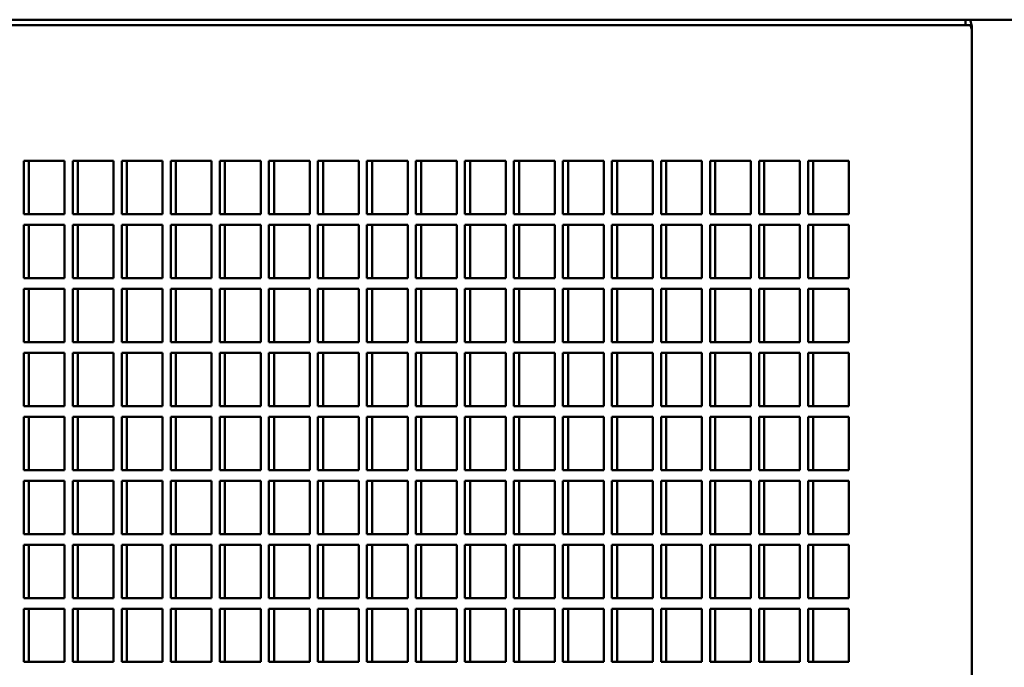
# Model space of a CAD drawing. Header units: millimetres. Extents: x 287 to 1393, y 281 to 906.
# Tile 3 of 4: x 470 to 655, y 784 to 906. Entities that reach past the tile are written whole.
import ezdxf

# ---------------------------------------------------------------- set-up
doc = ezdxf.new("R2010")
doc.units = ezdxf.units.MM
doc.header["$LTSCALE"] = 4
doc.layers.add('Widoczne (ISO)', color=7, linetype='Continuous', lineweight=50)

msp = doc.modelspace()

# ---------------------------------------------------------------- linework, layer by layer
at = {"layer": 'Widoczne (ISO)'}
for p, q in [((321.16, 905.88), (647.7, 905.88)), ((321.16, 904.88), (647.7, 904.88)), ((647.7, 905.11), (647.7, 905.88)), ((647.7, 905.88), (648.59, 905.88)), ((647.7, 904.88), (647.7, 905.11)), ((647.7, 904.88), (648.59, 904.88)), ((893.89, 905.88), (648.59, 905.88)), ((648.89, 903.88), (648.89, 903.14)), ((648.89, 903.51), (648.89, 903.14)), ((648.89, 903.14), (648.89, 653.88)), ((471.07, 879.38), (478.73, 879.38)), ((471.07, 869.38), (471.07, 879.38)), ((472.04, 879.38), (472.04, 869.38)), ((478.73, 879.38), (478.73, 869.38)), ((480.27, 879.38), (487.93, 879.38)), ((480.27, 869.38), (480.27, 879.38)), ((481.23, 879.38), (481.23, 869.38)), ((487.93, 879.38), (487.93, 869.38)), ((489.46, 879.38), (497.12, 879.38)), ((489.46, 869.38), (489.46, 879.38)), ((490.42, 879.38), (490.42, 869.38)), ((497.12, 879.38), (497.12, 869.38)), ((498.65, 879.38), (506.31, 879.38)), ((498.65, 869.38), (498.65, 879.38)), ((499.62, 879.38), (499.62, 869.38)), ((506.31, 879.38), (506.31, 869.38)), ((507.84, 879.38), (515.5, 879.38)), ((507.84, 869.38), (507.84, 879.38)), ((508.81, 879.38), (508.81, 869.38)), ((515.5, 879.38), (515.5, 869.38)), ((517.04, 879.38), (524.7, 879.38)), ((517.04, 869.38), (517.04, 879.38)), ((518, 879.38), (518, 869.38)), ((524.7, 879.38), (524.7, 869.38)), ((526.23, 879.38), (533.89, 879.38)), ((526.23, 869.38), (526.23, 879.38)), ((527.19, 879.38), (527.19, 869.38)), ((533.89, 879.38), (533.89, 869.38)), ((535.42, 879.38), (543.08, 879.38)), ((535.42, 869.38), (535.42, 879.38)), ((536.39, 879.38), (536.39, 869.38)), ((543.08, 879.38), (543.08, 869.38)), ((544.61, 879.38), (552.27, 879.38)), ((544.61, 869.38), (544.61, 879.38)), ((545.58, 879.38), (545.58, 869.38)), ((552.27, 879.38), (552.27, 869.38)), ((553.81, 879.38), (561.47, 879.38)), ((553.81, 869.38), (553.81, 879.38)), ((554.77, 879.38), (554.77, 869.38)), ((561.47, 879.38), (561.47, 869.38)), ((563, 879.38), (570.66, 879.38)), ((563, 869.38), (563, 879.38)), ((563.96, 879.38), (563.96, 869.38)), ((570.66, 879.38), (570.66, 869.38)), ((572.19, 879.38), (579.85, 879.38)), ((572.19, 869.38), (572.19, 879.38)), ((573.16, 879.38), (573.16, 869.38)), ((579.85, 879.38), (579.85, 869.38)), ((581.38, 879.38), (589.04, 879.38)), ((581.38, 869.38), (581.38, 879.38)), ((582.35, 879.38), (582.35, 869.38)), ((589.04, 879.38), (589.04, 869.38)), ((590.58, 879.38), (598.24, 879.38)), ((590.58, 869.38), (590.58, 879.38)), ((591.54, 879.38), (591.54, 869.38)), ((598.24, 879.38), (598.24, 869.38)), ((599.77, 879.38), (607.43, 879.38)), ((599.77, 869.38), (599.77, 879.38)), ((600.73, 879.38), (600.73, 869.38)), ((607.43, 879.38), (607.43, 869.38)), ((608.96, 879.38), (616.62, 879.38)), ((608.96, 869.38), (608.96, 879.38)), ((609.93, 879.38), (609.93, 869.38)), ((616.62, 879.38), (616.62, 869.38)), ((618.15, 879.38), (625.81, 879.38)), ((618.15, 869.38), (618.15, 879.38)), ((619.12, 879.38), (619.12, 869.38)), ((625.81, 879.38), (625.81, 869.38)), ((478.73, 869.38), (471.07, 869.38)), ((487.93, 869.38), (480.27, 869.38)), ((497.12, 869.38), (489.46, 869.38)), ((506.31, 869.38), (498.65, 869.38)), ((515.5, 869.38), (507.84, 869.38)), ((524.7, 869.38), (517.04, 869.38)), ((533.89, 869.38), (526.23, 869.38)), ((543.08, 869.38), (535.42, 869.38)), ((552.27, 869.38), (544.61, 869.38)), ((561.47, 869.38), (553.81, 869.38)), ((570.66, 869.38), (563, 869.38)), ((579.85, 869.38), (572.19, 869.38)), ((589.04, 869.38), (581.38, 869.38)), ((598.24, 869.38), (590.58, 869.38)), ((607.43, 869.38), (599.77, 869.38)), ((616.62, 869.38), (608.96, 869.38)), ((625.81, 869.38), (618.15, 869.38)), ((471.07, 867.38), (478.73, 867.38)), ((471.07, 857.38), (471.07, 867.38)), ((472.04, 867.38), (472.04, 857.38)), ((478.73, 867.38), (478.73, 857.38)), ((480.27, 867.38), (487.93, 867.38)), ((480.27, 857.38), (480.27, 867.38)), ((481.23, 867.38), (481.23, 857.38)), ((487.93, 867.38), (487.93, 857.38)), ((489.46, 867.38), (497.12, 867.38)), ((489.46, 857.38), (489.46, 867.38)), ((490.42, 867.38), (490.42, 857.38)), ((497.12, 867.38), (497.12, 857.38)), ((498.65, 867.38), (506.31, 867.38)), ((498.65, 857.38), (498.65, 867.38)), ((499.62, 867.38), (499.62, 857.38)), ((506.31, 867.38), (506.31, 857.38)), ((507.84, 867.38), (515.5, 867.38)), ((507.84, 857.38), (507.84, 867.38)), ((508.81, 867.38), (508.81, 857.38)), ((515.5, 867.38), (515.5, 857.38)), ((517.04, 867.38), (524.7, 867.38)), ((517.04, 857.38), (517.04, 867.38)), ((518, 867.38), (518, 857.38)), ((524.7, 867.38), (524.7, 857.38)), ((526.23, 867.38), (533.89, 867.38)), ((526.23, 857.38), (526.23, 867.38)), ((527.19, 867.38), (527.19, 857.38)), ((533.89, 867.38), (533.89, 857.38)), ((535.42, 867.38), (543.08, 867.38)), ((535.42, 857.38), (535.42, 867.38)), ((536.39, 867.38), (536.39, 857.38)), ((543.08, 867.38), (543.08, 857.38)), ((544.61, 867.38), (552.27, 867.38)), ((544.61, 857.38), (544.61, 867.38)), ((545.58, 867.38), (545.58, 857.38)), ((552.27, 867.38), (552.27, 857.38)), ((553.81, 867.38), (561.47, 867.38)), ((553.81, 857.38), (553.81, 867.38)), ((554.77, 867.38), (554.77, 857.38)), ((561.47, 867.38), (561.47, 857.38)), ((563, 867.38), (570.66, 867.38)), ((563, 857.38), (563, 867.38)), ((563.96, 867.38), (563.96, 857.38)), ((570.66, 867.38), (570.66, 857.38)), ((572.19, 867.38), (579.85, 867.38)), ((572.19, 857.38), (572.19, 867.38)), ((573.16, 867.38), (573.16, 857.38)), ((579.85, 867.38), (579.85, 857.38)), ((581.38, 867.38), (589.04, 867.38)), ((581.38, 857.38), (581.38, 867.38)), ((582.35, 867.38), (582.35, 857.38)), ((589.04, 867.38), (589.04, 857.38)), ((590.58, 867.38), (598.24, 867.38)), ((590.58, 857.38), (590.58, 867.38)), ((591.54, 867.38), (591.54, 857.38)), ((598.24, 867.38), (598.24, 857.38)), ((599.77, 867.38), (607.43, 867.38)), ((599.77, 857.38), (599.77, 867.38)), ((600.73, 867.38), (600.73, 857.38)), ((607.43, 867.38), (607.43, 857.38)), ((608.96, 867.38), (616.62, 867.38)), ((608.96, 857.38), (608.96, 867.38)), ((609.93, 867.38), (609.93, 857.38)), ((616.62, 867.38), (616.62, 857.38)), ((618.15, 867.38), (625.81, 867.38)), ((618.15, 857.38), (618.15, 867.38)), ((619.12, 867.38), (619.12, 857.38)), ((625.81, 867.38), (625.81, 857.38)), ((478.73, 857.38), (471.07, 857.38)), ((487.93, 857.38), (480.27, 857.38)), ((497.12, 857.38), (489.46, 857.38)), ((506.31, 857.38), (498.65, 857.38)), ((515.5, 857.38), (507.84, 857.38)), ((524.7, 857.38), (517.04, 857.38)), ((533.89, 857.38), (526.23, 857.38)), ((543.08, 857.38), (535.42, 857.38)), ((552.27, 857.38), (544.61, 857.38)), ((561.47, 857.38), (553.81, 857.38)), ((570.66, 857.38), (563, 857.38)), ((579.85, 857.38), (572.19, 857.38)), ((589.04, 857.38), (581.38, 857.38)), ((598.24, 857.38), (590.58, 857.38)), ((607.43, 857.38), (599.77, 857.38)), ((616.62, 857.38), (608.96, 857.38)), ((625.81, 857.38), (618.15, 857.38)), ((471.07, 855.38), (478.73, 855.38)), ((471.07, 845.38), (471.07, 855.38)), ((472.04, 855.38), (472.04, 845.38)), ((478.73, 855.38), (478.73, 845.38)), ((480.27, 855.38), (487.93, 855.38)), ((480.27, 845.38), (480.27, 855.38)), ((481.23, 855.38), (481.23, 845.38)), ((487.93, 855.38), (487.93, 845.38)), ((489.46, 855.38), (497.12, 855.38)), ((489.46, 845.38), (489.46, 855.38)), ((490.42, 855.38), (490.42, 845.38)), ((497.12, 855.38), (497.12, 845.38)), ((498.65, 855.38), (506.31, 855.38)), ((498.65, 845.38), (498.65, 855.38)), ((499.62, 855.38), (499.62, 845.38)), ((506.31, 855.38), (506.31, 845.38)), ((507.84, 855.38), (515.5, 855.38)), ((507.84, 845.38), (507.84, 855.38)), ((508.81, 855.38), (508.81, 845.38)), ((515.5, 855.38), (515.5, 845.38)), ((517.04, 855.38), (524.7, 855.38)), ((517.04, 845.38), (517.04, 855.38)), ((518, 855.38), (518, 845.38)), ((524.7, 855.38), (524.7, 845.38)), ((526.23, 855.38), (533.89, 855.38)), ((526.23, 845.38), (526.23, 855.38)), ((527.19, 855.38), (527.19, 845.38)), ((533.89, 855.38), (533.89, 845.38)), ((535.42, 855.38), (543.08, 855.38)), ((535.42, 845.38), (535.42, 855.38)), ((536.39, 855.38), (536.39, 845.38)), ((543.08, 855.38), (543.08, 845.38)), ((544.61, 855.38), (552.27, 855.38)), ((544.61, 845.38), (544.61, 855.38)), ((545.58, 855.38), (545.58, 845.38)), ((552.27, 855.38), (552.27, 845.38)), ((553.81, 855.38), (561.47, 855.38)), ((553.81, 845.38), (553.81, 855.38)), ((554.77, 855.38), (554.77, 845.38)), ((561.47, 855.38), (561.47, 845.38)), ((563, 855.38), (570.66, 855.38)), ((563, 845.38), (563, 855.38)), ((563.96, 855.38), (563.96, 845.38)), ((570.66, 855.38), (570.66, 845.38)), ((572.19, 855.38), (579.85, 855.38)), ((572.19, 845.38), (572.19, 855.38)), ((573.16, 855.38), (573.16, 845.38)), ((579.85, 855.38), (579.85, 845.38)), ((581.38, 855.38), (589.04, 855.38)), ((581.38, 845.38), (581.38, 855.38)), ((582.35, 855.38), (582.35, 845.38)), ((589.04, 855.38), (589.04, 845.38)), ((590.58, 855.38), (598.24, 855.38)), ((590.58, 845.38), (590.58, 855.38)), ((591.54, 855.38), (591.54, 845.38)), ((598.24, 855.38), (598.24, 845.38)), ((599.77, 855.38), (607.43, 855.38)), ((599.77, 845.38), (599.77, 855.38)), ((600.73, 855.38), (600.73, 845.38)), ((607.43, 855.38), (607.43, 845.38)), ((608.96, 855.38), (616.62, 855.38)), ((608.96, 845.38), (608.96, 855.38)), ((609.93, 855.38), (609.93, 845.38)), ((616.62, 855.38), (616.62, 845.38)), ((618.15, 855.38), (625.81, 855.38)), ((618.15, 845.38), (618.15, 855.38)), ((619.12, 855.38), (619.12, 845.38)), ((625.81, 855.38), (625.81, 845.38)), ((478.73, 845.38), (471.07, 845.38)), ((487.93, 845.38), (480.27, 845.38)), ((497.12, 845.38), (489.46, 845.38)), ((506.31, 845.38), (498.65, 845.38)), ((515.5, 845.38), (507.84, 845.38)), ((524.7, 845.38), (517.04, 845.38)), ((533.89, 845.38), (526.23, 845.38)), ((543.08, 845.38), (535.42, 845.38)), ((552.27, 845.38), (544.61, 845.38)), ((561.47, 845.38), (553.81, 845.38)), ((570.66, 845.38), (563, 845.38)), ((579.85, 845.38), (572.19, 845.38)), ((589.04, 845.38), (581.38, 845.38)), ((598.24, 845.38), (590.58, 845.38)), ((607.43, 845.38), (599.77, 845.38)), ((616.62, 845.38), (608.96, 845.38)), ((625.81, 845.38), (618.15, 845.38)), ((471.07, 843.38), (478.73, 843.38)), ((471.07, 833.38), (471.07, 843.38)), ((472.04, 843.38), (472.04, 833.38)), ((478.73, 843.38), (478.73, 833.38)), ((480.27, 843.38), (487.93, 843.38)), ((480.27, 833.38), (480.27, 843.38)), ((481.23, 843.38), (481.23, 833.38)), ((487.93, 843.38), (487.93, 833.38)), ((489.46, 843.38), (497.12, 843.38)), ((489.46, 833.38), (489.46, 843.38)), ((490.42, 843.38), (490.42, 833.38)), ((497.12, 843.38), (497.12, 833.38)), ((498.65, 843.38), (506.31, 843.38)), ((498.65, 833.38), (498.65, 843.38)), ((499.62, 843.38), (499.62, 833.38)), ((506.31, 843.38), (506.31, 833.38)), ((507.84, 843.38), (515.5, 843.38)), ((507.84, 833.38), (507.84, 843.38)), ((508.81, 843.38), (508.81, 833.38)), ((515.5, 843.38), (515.5, 833.38)), ((517.04, 843.38), (524.7, 843.38)), ((517.04, 833.38), (517.04, 843.38)), ((518, 843.38), (518, 833.38)), ((524.7, 843.38), (524.7, 833.38)), ((526.23, 843.38), (533.89, 843.38)), ((526.23, 833.38), (526.23, 843.38)), ((527.19, 843.38), (527.19, 833.38)), ((533.89, 843.38), (533.89, 833.38)), ((535.42, 843.38), (543.08, 843.38)), ((535.42, 833.38), (535.42, 843.38)), ((536.39, 843.38), (536.39, 833.38)), ((543.08, 843.38), (543.08, 833.38)), ((544.61, 843.38), (552.27, 843.38)), ((544.61, 833.38), (544.61, 843.38)), ((545.58, 843.38), (545.58, 833.38)), ((552.27, 843.38), (552.27, 833.38)), ((553.81, 843.38), (561.47, 843.38)), ((553.81, 833.38), (553.81, 843.38)), ((554.77, 843.38), (554.77, 833.38)), ((561.47, 843.38), (561.47, 833.38)), ((563, 843.38), (570.66, 843.38)), ((563, 833.38), (563, 843.38)), ((563.96, 843.38), (563.96, 833.38)), ((570.66, 843.38), (570.66, 833.38)), ((572.19, 843.38), (579.85, 843.38)), ((572.19, 833.38), (572.19, 843.38)), ((573.16, 843.38), (573.16, 833.38)), ((579.85, 843.38), (579.85, 833.38)), ((581.38, 843.38), (589.04, 843.38)), ((581.38, 833.38), (581.38, 843.38)), ((582.35, 843.38), (582.35, 833.38)), ((589.04, 843.38), (589.04, 833.38)), ((590.58, 843.38), (598.24, 843.38)), ((590.58, 833.38), (590.58, 843.38)), ((591.54, 843.38), (591.54, 833.38)), ((598.24, 843.38), (598.24, 833.38)), ((599.77, 843.38), (607.43, 843.38)), ((599.77, 833.38), (599.77, 843.38)), ((600.73, 843.38), (600.73, 833.38)), ((607.43, 843.38), (607.43, 833.38)), ((608.96, 843.38), (616.62, 843.38)), ((608.96, 833.38), (608.96, 843.38)), ((609.93, 843.38), (609.93, 833.38)), ((616.62, 843.38), (616.62, 833.38)), ((618.15, 843.38), (625.81, 843.38)), ((618.15, 833.38), (618.15, 843.38)), ((619.12, 843.38), (619.12, 833.38)), ((625.81, 843.38), (625.81, 833.38)), ((478.73, 833.38), (471.07, 833.38)), ((487.93, 833.38), (480.27, 833.38)), ((497.12, 833.38), (489.46, 833.38)), ((506.31, 833.38), (498.65, 833.38)), ((515.5, 833.38), (507.84, 833.38)), ((524.7, 833.38), (517.04, 833.38)), ((533.89, 833.38), (526.23, 833.38)), ((543.08, 833.38), (535.42, 833.38)), ((552.27, 833.38), (544.61, 833.38)), ((561.47, 833.38), (553.81, 833.38)), ((570.66, 833.38), (563, 833.38)), ((579.85, 833.38), (572.19, 833.38)), ((589.04, 833.38), (581.38, 833.38)), ((598.24, 833.38), (590.58, 833.38)), ((607.43, 833.38), (599.77, 833.38)), ((616.62, 833.38), (608.96, 833.38)), ((625.81, 833.38), (618.15, 833.38)), ((471.07, 821.38), (471.07, 831.38)), ((471.07, 831.38), (478.73, 831.38)), ((472.04, 831.38), (472.04, 821.38)), ((478.73, 831.38), (478.73, 821.38)), ((480.27, 831.38), (487.93, 831.38)), ((480.27, 821.38), (480.27, 831.38)), ((481.23, 831.38), (481.23, 821.38)), ((487.93, 831.38), (487.93, 821.38)), ((489.46, 831.38), (497.12, 831.38)), ((489.46, 821.38), (489.46, 831.38)), ((490.42, 831.38), (490.42, 821.38)), ((497.12, 831.38), (497.12, 821.38)), ((498.65, 831.38), (506.31, 831.38)), ((498.65, 821.38), (498.65, 831.38)), ((499.62, 831.38), (499.62, 821.38)), ((506.31, 831.38), (506.31, 821.38)), ((507.84, 831.38), (515.5, 831.38)), ((507.84, 821.38), (507.84, 831.38)), ((508.81, 831.38), (508.81, 821.38)), ((515.5, 831.38), (515.5, 821.38)), ((517.04, 821.38), (517.04, 831.38)), ((517.04, 831.38), (524.7, 831.38)), ((518, 831.38), (518, 821.38)), ((524.7, 831.38), (524.7, 821.38)), ((526.23, 831.38), (533.89, 831.38)), ((526.23, 821.38), (526.23, 831.38)), ((527.19, 831.38), (527.19, 821.38)), ((533.89, 831.38), (533.89, 821.38)), ((535.42, 831.38), (543.08, 831.38)), ((535.42, 821.38), (535.42, 831.38)), ((536.39, 831.38), (536.39, 821.38)), ((543.08, 831.38), (543.08, 821.38)), ((544.61, 831.38), (552.27, 831.38)), ((544.61, 821.38), (544.61, 831.38)), ((545.58, 831.38), (545.58, 821.38)), ((552.27, 831.38), (552.27, 821.38)), ((553.81, 831.38), (561.47, 831.38)), ((553.81, 821.38), (553.81, 831.38)), ((554.77, 831.38), (554.77, 821.38)), ((561.47, 831.38), (561.47, 821.38)), ((563, 831.38), (570.66, 831.38)), ((563, 821.38), (563, 831.38)), ((563.96, 831.38), (563.96, 821.38)), ((570.66, 831.38), (570.66, 821.38)), ((572.19, 831.38), (579.85, 831.38)), ((572.19, 821.38), (572.19, 831.38)), ((573.16, 831.38), (573.16, 821.38)), ((579.85, 831.38), (579.85, 821.38)), ((581.38, 831.38), (589.04, 831.38)), ((581.38, 821.38), (581.38, 831.38)), ((582.35, 831.38), (582.35, 821.38)), ((589.04, 831.38), (589.04, 821.38)), ((590.58, 831.38), (598.24, 831.38)), ((590.58, 821.38), (590.58, 831.38)), ((591.54, 831.38), (591.54, 821.38)), ((598.24, 831.38), (598.24, 821.38)), ((599.77, 831.38), (607.43, 831.38)), ((599.77, 821.38), (599.77, 831.38)), ((600.73, 831.38), (600.73, 821.38)), ((607.43, 831.38), (607.43, 821.38)), ((608.96, 831.38), (616.62, 831.38)), ((608.96, 821.38), (608.96, 831.38)), ((609.93, 831.38), (609.93, 821.38)), ((616.62, 831.38), (616.62, 821.38)), ((618.15, 831.38), (625.81, 831.38)), ((618.15, 821.38), (618.15, 831.38)), ((619.12, 831.38), (619.12, 821.38)), ((625.81, 831.38), (625.81, 821.38)), ((478.73, 821.38), (471.07, 821.38)), ((487.93, 821.38), (480.27, 821.38)), ((497.12, 821.38), (489.46, 821.38)), ((506.31, 821.38), (498.65, 821.38)), ((515.5, 821.38), (507.84, 821.38)), ((524.7, 821.38), (517.04, 821.38)), ((533.89, 821.38), (526.23, 821.38)), ((543.08, 821.38), (535.42, 821.38)), ((552.27, 821.38), (544.61, 821.38)), ((561.47, 821.38), (553.81, 821.38)), ((570.66, 821.38), (563, 821.38)), ((579.85, 821.38), (572.19, 821.38)), ((589.04, 821.38), (581.38, 821.38)), ((598.24, 821.38), (590.58, 821.38)), ((607.43, 821.38), (599.77, 821.38)), ((616.62, 821.38), (608.96, 821.38)), ((625.81, 821.38), (618.15, 821.38)), ((471.07, 809.38), (471.07, 819.38)), ((471.07, 819.38), (478.73, 819.38)), ((472.04, 819.38), (472.04, 809.38)), ((478.73, 819.38), (478.73, 809.38)), ((480.27, 819.38), (487.93, 819.38)), ((480.27, 809.38), (480.27, 819.38)), ((481.23, 819.38), (481.23, 809.38)), ((487.93, 819.38), (487.93, 809.38)), ((489.46, 819.38), (497.12, 819.38)), ((489.46, 809.38), (489.46, 819.38)), ((490.42, 819.38), (490.42, 809.38)), ((497.12, 819.38), (497.12, 809.38)), ((498.65, 819.38), (506.31, 819.38)), ((498.65, 809.38), (498.65, 819.38)), ((499.62, 819.38), (499.62, 809.38)), ((506.31, 819.38), (506.31, 809.38)), ((507.84, 819.38), (515.5, 819.38)), ((507.84, 809.38), (507.84, 819.38)), ((508.81, 819.38), (508.81, 809.38)), ((515.5, 819.38), (515.5, 809.38)), ((517.04, 809.38), (517.04, 819.38)), ((517.04, 819.38), (524.7, 819.38)), ((518, 819.38), (518, 809.38)), ((524.7, 819.38), (524.7, 809.38)), ((526.23, 819.38), (533.89, 819.38)), ((526.23, 809.38), (526.23, 819.38)), ((527.19, 819.38), (527.19, 809.38)), ((533.89, 819.38), (533.89, 809.38)), ((535.42, 819.38), (543.08, 819.38)), ((535.42, 809.38), (535.42, 819.38)), ((536.39, 819.38), (536.39, 809.38)), ((543.08, 819.38), (543.08, 809.38)), ((544.61, 819.38), (552.27, 819.38)), ((544.61, 809.38), (544.61, 819.38)), ((545.58, 819.38), (545.58, 809.38)), ((552.27, 819.38), (552.27, 809.38)), ((553.81, 819.38), (561.47, 819.38)), ((553.81, 809.38), (553.81, 819.38)), ((554.77, 819.38), (554.77, 809.38)), ((561.47, 819.38), (561.47, 809.38)), ((563, 819.38), (570.66, 819.38)), ((563, 809.38), (563, 819.38)), ((563.96, 819.38), (563.96, 809.38)), ((570.66, 819.38), (570.66, 809.38)), ((572.19, 819.38), (579.85, 819.38)), ((572.19, 809.38), (572.19, 819.38)), ((573.16, 819.38), (573.16, 809.38)), ((579.85, 819.38), (579.85, 809.38)), ((581.38, 819.38), (589.04, 819.38)), ((581.38, 809.38), (581.38, 819.38)), ((582.35, 819.38), (582.35, 809.38)), ((589.04, 819.38), (589.04, 809.38)), ((590.58, 819.38), (598.24, 819.38)), ((590.58, 809.38), (590.58, 819.38)), ((591.54, 819.38), (591.54, 809.38)), ((598.24, 819.38), (598.24, 809.38)), ((599.77, 819.38), (607.43, 819.38)), ((599.77, 809.38), (599.77, 819.38)), ((600.73, 819.38), (600.73, 809.38)), ((607.43, 819.38), (607.43, 809.38)), ((608.96, 819.38), (616.62, 819.38)), ((608.96, 809.38), (608.96, 819.38)), ((609.93, 819.38), (609.93, 809.38)), ((616.62, 819.38), (616.62, 809.38)), ((618.15, 819.38), (625.81, 819.38)), ((618.15, 809.38), (618.15, 819.38)), ((619.12, 819.38), (619.12, 809.38)), ((625.81, 819.38), (625.81, 809.38)), ((478.73, 809.38), (471.07, 809.38)), ((487.93, 809.38), (480.27, 809.38)), ((497.12, 809.38), (489.46, 809.38)), ((506.31, 809.38), (498.65, 809.38)), ((515.5, 809.38), (507.84, 809.38)), ((524.7, 809.38), (517.04, 809.38)), ((533.89, 809.38), (526.23, 809.38)), ((543.08, 809.38), (535.42, 809.38)), ((552.27, 809.38), (544.61, 809.38)), ((561.47, 809.38), (553.81, 809.38)), ((570.66, 809.38), (563, 809.38)), ((579.85, 809.38), (572.19, 809.38)), ((589.04, 809.38), (581.38, 809.38)), ((598.24, 809.38), (590.58, 809.38)), ((607.43, 809.38), (599.77, 809.38)), ((616.62, 809.38), (608.96, 809.38)), ((625.81, 809.38), (618.15, 809.38)), ((471.07, 797.38), (471.07, 807.38)), ((471.07, 807.38), (478.73, 807.38)), ((472.04, 807.38), (472.04, 797.38)), ((478.73, 807.38), (478.73, 797.38)), ((480.27, 807.38), (487.93, 807.38)), ((480.27, 797.38), (480.27, 807.38)), ((481.23, 807.38), (481.23, 797.38)), ((487.93, 807.38), (487.93, 797.38)), ((489.46, 807.38), (497.12, 807.38)), ((489.46, 797.38), (489.46, 807.38)), ((490.42, 807.38), (490.42, 797.38)), ((497.12, 807.38), (497.12, 797.38)), ((498.65, 807.38), (506.31, 807.38)), ((498.65, 797.38), (498.65, 807.38)), ((499.62, 807.38), (499.62, 797.38)), ((506.31, 807.38), (506.31, 797.38)), ((507.84, 807.38), (515.5, 807.38)), ((507.84, 797.38), (507.84, 807.38)), ((508.81, 807.38), (508.81, 797.38)), ((515.5, 807.38), (515.5, 797.38)), ((517.04, 797.38), (517.04, 807.38)), ((517.04, 807.38), (524.7, 807.38)), ((518, 807.38), (518, 797.38)), ((524.7, 807.38), (524.7, 797.38)), ((526.23, 807.38), (533.89, 807.38)), ((526.23, 797.38), (526.23, 807.38)), ((527.19, 807.38), (527.19, 797.38)), ((533.89, 807.38), (533.89, 797.38)), ((535.42, 797.38), (535.42, 807.38)), ((535.42, 807.38), (543.08, 807.38)), ((536.39, 807.38), (536.39, 797.38)), ((543.08, 807.38), (543.08, 797.38)), ((544.61, 797.38), (544.61, 807.38)), ((544.61, 807.38), (552.27, 807.38)), ((545.58, 807.38), (545.58, 797.38)), ((552.27, 807.38), (552.27, 797.38)), ((553.81, 797.38), (553.81, 807.38)), ((553.81, 807.38), (561.47, 807.38)), ((554.77, 807.38), (554.77, 797.38)), ((561.47, 807.38), (561.47, 797.38)), ((563, 797.38), (563, 807.38)), ((563, 807.38), (570.66, 807.38)), ((563.96, 807.38), (563.96, 797.38)), ((570.66, 807.38), (570.66, 797.38)), ((572.19, 797.38), (572.19, 807.38)), ((572.19, 807.38), (579.85, 807.38)), ((573.16, 807.38), (573.16, 797.38)), ((579.85, 807.38), (579.85, 797.38)), ((581.38, 797.38), (581.38, 807.38)), ((581.38, 807.38), (589.04, 807.38)), ((582.35, 807.38), (582.35, 797.38)), ((589.04, 807.38), (589.04, 797.38)), ((590.58, 797.38), (590.58, 807.38)), ((590.58, 807.38), (598.24, 807.38)), ((591.54, 807.38), (591.54, 797.38)), ((598.24, 807.38), (598.24, 797.38)), ((599.77, 797.38), (599.77, 807.38)), ((599.77, 807.38), (607.43, 807.38)), ((600.73, 807.38), (600.73, 797.38)), ((607.43, 807.38), (607.43, 797.38)), ((608.96, 797.38), (608.96, 807.38)), ((608.96, 807.38), (616.62, 807.38)), ((609.93, 807.38), (609.93, 797.38)), ((616.62, 807.38), (616.62, 797.38)), ((618.15, 797.38), (618.15, 807.38)), ((618.15, 807.38), (625.81, 807.38)), ((619.12, 807.38), (619.12, 797.38)), ((625.81, 807.38), (625.81, 797.38)), ((478.73, 797.38), (471.07, 797.38)), ((487.93, 797.38), (480.27, 797.38)), ((497.12, 797.38), (489.46, 797.38)), ((506.31, 797.38), (498.65, 797.38)), ((515.5, 797.38), (507.84, 797.38)), ((524.7, 797.38), (517.04, 797.38)), ((533.89, 797.38), (526.23, 797.38)), ((543.08, 797.38), (535.42, 797.38)), ((552.27, 797.38), (544.61, 797.38)), ((561.47, 797.38), (553.81, 797.38)), ((570.66, 797.38), (563, 797.38)), ((579.85, 797.38), (572.19, 797.38)), ((589.04, 797.38), (581.38, 797.38)), ((598.24, 797.38), (590.58, 797.38)), ((607.43, 797.38), (599.77, 797.38)), ((616.62, 797.38), (608.96, 797.38)), ((625.81, 797.38), (618.15, 797.38)), ((471.07, 785.38), (471.07, 795.38)), ((471.07, 795.38), (478.73, 795.38)), ((472.04, 795.38), (472.04, 785.38)), ((478.73, 795.38), (478.73, 785.38)), ((480.27, 795.38), (487.93, 795.38)), ((480.27, 785.38), (480.27, 795.38)), ((481.23, 795.38), (481.23, 785.38)), ((487.93, 795.38), (487.93, 785.38)), ((489.46, 795.38), (497.12, 795.38)), ((489.46, 785.38), (489.46, 795.38)), ((490.42, 795.38), (490.42, 785.38)), ((497.12, 795.38), (497.12, 785.38)), ((498.65, 795.38), (506.31, 795.38)), ((498.65, 785.38), (498.65, 795.38)), ((499.62, 795.38), (499.62, 785.38)), ((506.31, 795.38), (506.31, 785.38)), ((507.84, 795.38), (515.5, 795.38)), ((507.84, 785.38), (507.84, 795.38)), ((508.81, 795.38), (508.81, 785.38)), ((515.5, 795.38), (515.5, 785.38)), ((517.04, 785.38), (517.04, 795.38)), ((517.04, 795.38), (524.7, 795.38)), ((518, 795.38), (518, 785.38)), ((524.7, 795.38), (524.7, 785.38)), ((526.23, 795.38), (533.89, 795.38)), ((526.23, 785.38), (526.23, 795.38)), ((527.19, 795.38), (527.19, 785.38)), ((533.89, 795.38), (533.89, 785.38)), ((535.42, 795.38), (543.08, 795.38)), ((535.42, 785.38), (535.42, 795.38)), ((536.39, 795.38), (536.39, 785.38)), ((543.08, 795.38), (543.08, 785.38)), ((544.61, 795.38), (552.27, 795.38)), ((544.61, 785.38), (544.61, 795.38)), ((545.58, 795.38), (545.58, 785.38)), ((552.27, 795.38), (552.27, 785.38)), ((553.81, 795.38), (561.47, 795.38)), ((553.81, 785.38), (553.81, 795.38)), ((554.77, 795.38), (554.77, 785.38)), ((561.47, 795.38), (561.47, 785.38)), ((563, 795.38), (570.66, 795.38)), ((563, 785.38), (563, 795.38)), ((563.96, 795.38), (563.96, 785.38)), ((570.66, 795.38), (570.66, 785.38)), ((572.19, 795.38), (579.85, 795.38)), ((572.19, 785.38), (572.19, 795.38)), ((573.16, 795.38), (573.16, 785.38)), ((579.85, 795.38), (579.85, 785.38)), ((581.38, 795.38), (589.04, 795.38)), ((581.38, 785.38), (581.38, 795.38)), ((582.35, 795.38), (582.35, 785.38)), ((589.04, 795.38), (589.04, 785.38)), ((590.58, 795.38), (598.24, 795.38)), ((590.58, 785.38), (590.58, 795.38)), ((591.54, 795.38), (591.54, 785.38)), ((598.24, 795.38), (598.24, 785.38)), ((599.77, 795.38), (607.43, 795.38)), ((599.77, 785.38), (599.77, 795.38)), ((600.73, 795.38), (600.73, 785.38)), ((607.43, 795.38), (607.43, 785.38)), ((608.96, 795.38), (616.62, 795.38)), ((608.96, 785.38), (608.96, 795.38)), ((609.93, 795.38), (609.93, 785.38)), ((616.62, 795.38), (616.62, 785.38)), ((618.15, 795.38), (625.81, 795.38)), ((618.15, 785.38), (618.15, 795.38)), ((619.12, 795.38), (619.12, 785.38)), ((625.81, 795.38), (625.81, 785.38)), ((478.73, 785.38), (471.07, 785.38)), ((487.93, 785.38), (480.27, 785.38)), ((497.12, 785.38), (489.46, 785.38)), ((506.31, 785.38), (498.65, 785.38)), ((515.5, 785.38), (507.84, 785.38)), ((524.7, 785.38), (517.04, 785.38)), ((533.89, 785.38), (526.23, 785.38)), ((543.08, 785.38), (535.42, 785.38)), ((552.27, 785.38), (544.61, 785.38)), ((561.47, 785.38), (553.81, 785.38)), ((570.66, 785.38), (563, 785.38)), ((579.85, 785.38), (572.19, 785.38)), ((589.04, 785.38), (581.38, 785.38)), ((598.24, 785.38), (590.58, 785.38)), ((607.43, 785.38), (599.77, 785.38)), ((616.62, 785.38), (608.96, 785.38)), ((625.81, 785.38), (618.15, 785.38))]:
    msp.add_line(p, q, dxfattribs=at)
for points, knots in [([(648.89, 903.88), (648.89, 904.19), (648.87, 904.44), (648.71, 905.3), (648.64, 905.61), (648.59, 905.88)], [0.0644538, 0.0644538, 0.0644538, 0.0644538, 0.1769231, 0.1769231, 0.2777314, 0.2777314, 0.2777314, 0.2777314]), ([(648.59, 904.88), (648.62, 904.81), (648.65, 904.73), (648.74, 904.51), (648.79, 904.38), (648.87, 904.12), (648.89, 904), (648.89, 903.88), (648.89, 903.87), (648.89, 903.74), (648.89, 903.63), (648.89, 903.51)], [0.2081727, 0.2081727, 0.2081727, 0.2081727, 0.2478607, 0.2478607, 0.3382385, 0.3382385, 0.4248267, 0.4248267, 0.4303805, 0.4303805, 0.5142015, 0.5142015, 0.5142015, 0.5142015])]:
    msp.add_open_spline(points, degree=3, knots=knots, dxfattribs=at)

doc.saveas('drawing.dxf')
